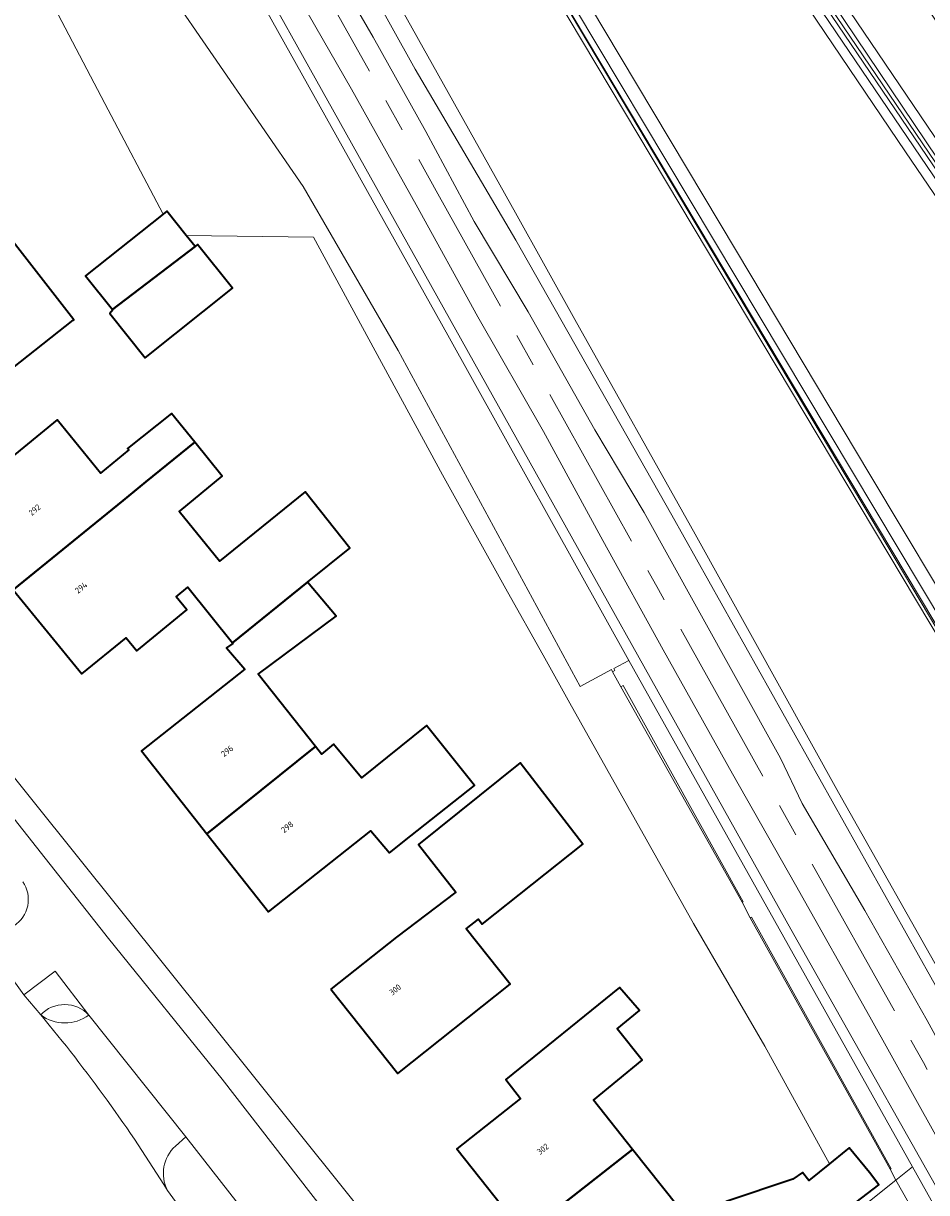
# Model space of a CAD drawing. Header units: metres. Extents: x 154991 to 155595, y 461305 to 461800.
# Tile 57 of 88: x 155463 to 155516, y 461485 to 461554. Entities that reach past the tile are written whole.
import ezdxf
from ezdxf.enums import TextEntityAlignment as Align

# ---------------------------------------------------------------- set-up
doc = ezdxf.new("R2010")
doc.units = ezdxf.units.M
doc.linetypes.add('AM-AS-SO', pattern=[16, 10, -2, 2, -2])
for name, color, linetype, lineweight in [('B-WE-AM-AS_SPOOR_TREIN-G', 10, 'AM-AS-SO', 18), ('B-WE-GR-BEPLANTING_CULTUUR_BOSPLANTSOEN-GV', 90, 'Continuous', 18), ('B-WE-GR-BEPLANTING_CULTUUR_HEESTERS-GV', 90, 'Continuous', 18), ('B-WE-GR-GROENVOORZIENING-GV', 80, 'Continuous', 18), ('B-WE-IE-TERREINAFSCHEIDING_KUNSTMATIG_HEKWERK-G', 20, 'IE-TERREINAFSCHEIDING_KUNSTMATIG-SO', 18), ('B-WE-IE-TERREINAFSCHEIDING_KUNSTMATIG_MUUR-GV', 90, 'Continuous', 18), ('B-WE-KW-KUNSTWERK_GELUIDSWERING_SCHERM-G', 170, 'Continuous', 18), ('B-WE-OG-BEBOUWING-GV', 7, 'Continuous', 35), ('B-WE-OG-BEBOUWING-T18', 10, 'Continuous', 18), ('B-WE-OG-TERREIN_BEGROEID-GV', 7, 'Continuous', 18), ('B-WE-OG-TERREIN_ERF-GV', 7, 'Continuous', 18), ('B-WE-VH-VERHARDING_ASFALT-GV', 252, 'Continuous', 18), ('B-WE-VH-VERHARDING_BETONSTRAATSTEEN-GV', 7, 'Continuous', 18), ('B-WE-VH-VERHARDING_HALFVERHARDING-GV', 252, 'Continuous', 18), ('B-WE-VH-VERHARDING_STRAATBAKSTEEN-GV', 252, 'Continuous', 18), ('B-WE-VH-VERHARDING_TEGEL-GV', 252, 'Continuous', 18)]:
    doc.layers.add(name, color=color, linetype=linetype, lineweight=lineweight)
doc.styles.add('NLCS-ISO-M200-T18', font='NLCS-ISO.ttf', dxfattribs={"height": 0.36})
doc.linetypes.add('IE-TERREINAFSCHEIDING_KUNSTMATIG-SO', pattern='A,4,[82,NLCS.SHX,S=0.75,R=90,X=0,Y=0],4,-2', length=10)

msp = doc.modelspace()

# ---------------------------------------------------------------- linework, layer by layer
at = {"layer": 'B-WE-AM-AS_SPOOR_TREIN-G', "flags": 128}
msp.add_lwpolyline([(155584.678, 461369.901), (155573.02, 461390.792), (155559.991, 461413.975), (155544.73, 461441.297), (155529.591, 461468.574), (155516.181, 461492.539), (155500.425, 461520.67), (155487.311, 461544.201), (155472.908, 461569.975), (155459.676, 461593.56), (155452.428, 461606.124), (155446.443, 461616.221), (155440.009, 461626.758), (155432.431, 461638.783), (155427.999, 461645.62), (155419.637, 461658.231), (155411.687, 461669.817), (155404.43, 461680.083), (155396.489, 461691.108), (155386.222, 461704.969), (155375.934, 461718.105), (155367.385, 461728.826), (155358.538, 461739.712), (155349.636, 461750.151), (155339.349, 461762.035), (155326.593, 461776.143), (155315.623, 461787.804), (155306.572, 461797.142)], dxfattribs=at)
at = {"layer": 'B-WE-GR-BEPLANTING_CULTUUR_BOSPLANTSOEN-GV', "flags": 128}
for points in [[(155310.004, 461797.142), (155316.721, 461790.325), (155331.18, 461774.774), (155346.251, 461758.069), (155362.012, 461739.312), (155371.594, 461727.544), (155380.933, 461715.802), (155389.888, 461704.24), (155397.767, 461693.535), (155407.323, 461680.354), (155416.423, 461667.278), (155424.151, 461655.873), (155431.888, 461644.11), (155437.93, 461634.717), (155444.752, 461623.7), (155458.757, 461599.989), (155465.244, 461588.858), (155485.954, 461551.613), (155491.943, 461541.451), (155501.223, 461525.092), (155533.5, 461467.521), (155535.047, 461461.22), (155535.05, 461461.136)], [(155522.329, 461503.867), (155524.06, 461505.423), (155522.343, 461508.984), (155466.958, 461601.741), (155464.937, 461605.165), (155462.705, 461608.442), (155443.958, 461634.441), (155437.588, 461644.605)]]:
    msp.add_lwpolyline(points, dxfattribs=at)
at = {"layer": 'B-WE-GR-BEPLANTING_CULTUUR_HEESTERS-GV', "flags": 128}
for points in [[(155437.825, 461644.754), (155444.19, 461634.597), (155462.934, 461608.603), (155465.174, 461605.315), (155467.199, 461601.884), (155522.59, 461509.117), (155522.956, 461509.309), (155488.558, 461566.818), (155465.463, 461605.538)], [(155480.463, 461598.831), (155525.266, 461532.765), (155525.464, 461532.473), (155525.749, 461532.657), (155480.752, 461598.994)]]:
    msp.add_lwpolyline(points, dxfattribs=at)
at = {"layer": 'B-WE-GR-GROENVOORZIENING-GV', "flags": 128}
for points in [[(155533.5, 461467.521), (155501.223, 461525.092), (155491.943, 461541.451), (155485.954, 461551.613), (155465.244, 461588.858)], [(155468.459, 461571.771), (155508.291, 461500.472), (155531.258, 461459.788), (155531.292, 461459.72), (155531.524, 461459.826), (155532.598, 461460.313), (155531.729, 461460.67), (155527.614, 461468.171), (155527.622, 461469.017), (155524.197, 461475.09), (155520.783, 461481.295), (155516.91, 461488.244), (155512.994, 461495.266), (155508.575, 461503.11), (155504.837, 461509.711), (155500.701, 461517.08), (155497.115, 461523.582), (155493.59, 461530.075), (155489.693, 461536.888), (155486.019, 461543.539), (155482.172, 461550.43), (155478.312, 461557.17)], [(155471.273, 461556.315), (155479.29, 461544.644), (155484.952, 461534.882), (155495.768, 461514.909), (155497.632, 461515.904), (155497.701, 461515.781), (155497.838, 461515.857), (155497.772, 461515.976), (155498.669, 461516.457), (155515.536, 461486.342), (155520.359, 461477.729), (155528.065, 461463.971), (155530.617, 461459.414), (155530.722, 461459.461), (155531.292, 461459.72), (155531.258, 461459.788), (155508.291, 461500.472), (155468.459, 461571.771)], [(155481.092, 461557.601), (155483.453, 461553.509), (155486.583, 461547.903), (155489.472, 461542.56), (155492.683, 461537.187), (155496.643, 461530.162), (155499.57, 461525.248), (155502.686, 461519.634), (155507.688, 461510.635), (155508.968, 461507.937), (155512.7, 461501.586), (155516.403, 461495.033), (155519.813, 461488.785), (155523.696, 461481.805)]]:
    msp.add_lwpolyline(points, dxfattribs=at)
for points in [[(155498.189, 461514.882), (155505.396, 461502.07), (155505.458, 461502.105), (155498.333, 461514.962)], [(155514.198, 461486.193), (155514.257, 461486.226), (155505.964, 461501.192), (155505.888, 461501.15)]]:
    msp.add_lwpolyline(points, close=True, dxfattribs=at)
at = {"layer": 'B-WE-IE-TERREINAFSCHEIDING_KUNSTMATIG_HEKWERK-G', "flags": 128}
for points in [[(155311.297, 461797.142), (155314.965, 461793.378), (155320.177, 461787.999), (155327.046, 461780.724), (155333.789, 461773.371), (155345.421, 461760.419), (155350.328, 461754.664), (155360.003, 461743.222), (155371.061, 461729.742), (155381.959, 461716.074), (155386.563, 461710.112), (155392.644, 461702.163), (155401.343, 461690.367), (155410.404, 461677.667), (155419.454, 461664.635), (155427.827, 461652.238), (155432.782, 461644.619), (155440.515, 461632.452), (155444.653, 461625.739), (155449.844, 461617.203), (155459.963, 461599.926), (155467.375, 461586.818), (155474.675, 461573.888), (155479.617, 461565.044), (155484.567, 461556.225), (155491.921, 461543.066), (155495.458, 461536.729), (155502.6, 461523.953), (155511.142, 461508.603), (155517.727, 461496.912), (155522.134, 461489.127), (155533.97, 461468.374)], [(155434.472, 461628.904), (155445.231, 461611.247), (155455.051, 461594.369), (155458.796, 461587.845), (155469.701, 461568.425), (155477.49, 461554.417), (155487.9, 461535.792), (155498.669, 461516.457)], [(155498.669, 461516.457), (155515.536, 461486.342)], [(155497.701, 461515.781), (155497.632, 461515.904)], [(155498.189, 461514.882), (155497.701, 461515.781)], [(155505.396, 461502.07), (155498.189, 461514.882)], [(155505.888, 461501.15), (155505.396, 461502.07)], [(155514.198, 461486.193), (155505.888, 461501.15)], [(155515.536, 461486.342), (155520.359, 461477.729)], [(155514.55, 461485.552), (155514.198, 461486.193)]]:
    msp.add_lwpolyline(points, dxfattribs=at)
at = {"layer": 'B-WE-IE-TERREINAFSCHEIDING_KUNSTMATIG_MUUR-GV', "flags": 128}
for points in [[(155480.752, 461598.994), (155525.749, 461532.657), (155525.922, 461532.769), (155502.408, 461567.451), (155477.769, 461603.873), (155469.077, 461617.333), (155465.93, 461622.411), (155461.846, 461629.293), (155455.214, 461640.199), (155446.036, 461654.752)], [(155437.588, 461644.605), (155443.958, 461634.441), (155462.705, 461608.442), (155464.937, 461605.165), (155466.958, 461601.741), (155522.343, 461508.984), (155524.06, 461505.423), (155525.28, 461501.677), (155526.136, 461497.801), (155526.51, 461493.859), (155527.364, 461485.915), (155527.632, 461485.943), (155526.789, 461493.887), (155526.413, 461497.845), (155525.55, 461501.751), (155524.32, 461505.528), (155522.59, 461509.117), (155467.199, 461601.884), (155465.174, 461605.315), (155462.934, 461608.603), (155444.19, 461634.597), (155437.825, 461644.754)]]:
    msp.add_lwpolyline(points, dxfattribs=at)
at = {"layer": 'B-WE-KW-KUNSTWERK_GELUIDSWERING_SCHERM-G', "flags": 128}
msp.add_lwpolyline([(155527.494, 461485.766), (155526.179, 461497.818), (155525.384, 461502.16), (155524.142, 461505.571), (155522.434, 461509.172), (155465.181, 461605.38), (155453.914, 461621.13), (155446.559, 461631.132), (155440.668, 461640.012), (155431.159, 461655.039), (155422.483, 461668), (155412.749, 461681.966), (155405.627, 461691.953), (155395.744, 461705.157), (155384.594, 461719.645), (155348.86, 461757.285)], dxfattribs=at)
at = {"layer": 'B-WE-OG-BEBOUWING-GV', "flags": 128}
for points in [[(155460.082, 461543.838), (155449.971, 461536.023), (155453.898, 461530.95), (155459.025, 461534.92), (155460.66, 461532.781), (155465.622, 461536.691), (155465.651, 461536.714)], [(155467.954, 461537.32), (155472.868, 461541.065), (155472.337, 461541.732), (155471.19, 461543.172), (155470.961, 461542.989), (155466.359, 461539.323)], [(155472.868, 461541.065), (155467.954, 461537.32), (155467.973, 461537.297), (155467.805, 461537.087), (155469.904, 461534.452), (155475.094, 461538.586), (155473.021, 461541.187)], [(155472.85, 461529.436), (155471.471, 461531.143), (155468.849, 461529.062), (155468.93, 461528.981), (155467.245, 461527.598), (155464.666, 461530.753), (155458.147, 461525.424), (155462.054, 461520.645), (155468.583, 461525.961), (155469.944, 461527.07)], [(155472.85, 461529.436), (155469.944, 461527.07), (155468.583, 461525.961), (155462.054, 461520.645), (155466.136, 461515.652), (155468.768, 461517.804), (155469.401, 461517.03), (155472.382, 461519.467), (155471.749, 461520.241), (155472.437, 461520.804), (155475.084, 461517.508), (155479.549, 461521.104), (155482.067, 461523.131), (155479.416, 461526.483), (155474.312, 461522.349), (155471.914, 461525.31), (155471.974, 461525.359), (155474.471, 461527.413)], [(155473.568, 461506.147), (155480.022, 461511.342), (155476.619, 461515.644), (155481.256, 461519.088), (155479.549, 461521.104), (155475.084, 461517.508), (155475.117, 461517.467), (155474.739, 461517.196), (155475.819, 461515.93), (155469.674, 461511.073)], [(155473.568, 461506.147), (155477.243, 461501.499), (155483.328, 461506.313), (155484.423, 461505.013), (155485.694, 461506.019), (155489.477, 461509.012), (155486.64, 461512.58), (155482.775, 461509.473), (155481.099, 461511.473), (155480.387, 461510.88), (155480.022, 461511.342)], [(155480.944, 461496.902), (155484.925, 461491.891), (155491.609, 461497.202), (155488.992, 461500.495), (155489.719, 461501.066), (155489.935, 461500.769), (155495.936, 461505.525), (155492.207, 461510.363), (155486.152, 461505.513), (155488.381, 461502.666), (155484.841, 461500)], [(155498.89, 461487.368), (155496.553, 461490.312), (155499.464, 461492.683), (155497.978, 461494.548), (155499.302, 461495.629), (155498.113, 461497.007), (155491.356, 461491.522), (155492.228, 461490.411), (155488.438, 461487.403), (155492.461, 461482.333)], [(155503.011, 461477.199), (155511.167, 461483.434), (155511.155, 461483.455), (155511.956, 461484.063), (155512.182, 461484.234), (155513.533, 461485.259), (155512.979, 461486.005), (155511.77, 461487.468), (155511.573, 461487.308), (155510.601, 461486.522), (155509.364, 461485.522), (155508.986, 461486.009), (155508.418, 461485.603), (155504.445, 461484.28), (155502.572, 461482.728), (155502.443, 461482.891), (155498.89, 461487.368), (155492.461, 461482.333), (155496.33, 461477.457), (155498.544, 461479.215), (155500.178, 461480.586), (155500.931, 461479.686)]]:
    msp.add_lwpolyline(points, close=True, dxfattribs=at)
at = {"layer": 'B-WE-OG-TERREIN_BEGROEID-GV', "flags": 128}
msp.add_lwpolyline([(155446.036, 461654.752), (155455.214, 461640.199), (155461.846, 461629.293), (155465.93, 461622.411), (155469.077, 461617.333), (155477.769, 461603.873), (155502.408, 461567.451), (155525.922, 461532.769), (155526.069, 461532.864), (155510.749, 461555.592), (155511.256, 461555.93)], dxfattribs=at)
at = {"layer": 'B-WE-OG-TERREIN_ERF-GV', "flags": 128}
for points in [[(155463.436, 461557.351), (155467.509, 461549.578), (155470.961, 461542.989), (155471.19, 461543.172), (155472.337, 461541.732), (155479.91, 461541.615), (155482.825, 461536.246), (155487.578, 461527.491), (155491.447, 461520.538), (155493.562, 461516.764), (155495.158, 461513.917), (155502.51, 461500.801), (155506.745, 461493.52), (155510.601, 461486.522), (155511.573, 461487.308), (155511.77, 461487.468), (155512.979, 461486.005), (155513.533, 461485.259), (155512.182, 461484.234)], [(155504.445, 461484.28), (155508.418, 461485.603), (155508.986, 461486.009), (155509.364, 461485.522), (155510.601, 461486.522), (155506.745, 461493.52), (155502.51, 461500.801), (155495.158, 461513.917), (155493.562, 461516.764), (155491.447, 461520.538), (155487.578, 461527.491), (155482.825, 461536.246), (155479.91, 461541.615), (155472.337, 461541.732), (155472.868, 461541.065), (155473.021, 461541.187), (155475.094, 461538.586), (155469.904, 461534.452), (155467.805, 461537.087), (155467.973, 461537.297), (155467.954, 461537.32), (155466.359, 461539.323), (155470.961, 461542.989), (155467.509, 461549.578), (155463.436, 461557.351)], [(155512.181, 461483.654), (155514.55, 461485.552), (155514.198, 461486.193), (155505.888, 461501.15), (155505.396, 461502.07), (155498.189, 461514.882), (155497.701, 461515.781), (155497.632, 461515.904), (155495.768, 461514.909), (155484.952, 461534.882), (155479.29, 461544.644), (155471.273, 461556.315)], [(155458.147, 461525.424), (155464.666, 461530.753), (155467.245, 461527.598), (155468.93, 461528.981), (155468.849, 461529.062), (155471.471, 461531.143), (155472.85, 461529.436), (155474.471, 461527.413), (155471.974, 461525.359), (155471.914, 461525.31), (155474.312, 461522.349), (155479.416, 461526.483), (155482.067, 461523.131), (155479.549, 461521.104), (155481.256, 461519.088), (155476.619, 461515.644), (155480.022, 461511.342), (155480.387, 461510.88), (155481.099, 461511.473), (155482.775, 461509.473), (155486.64, 461512.58), (155489.477, 461509.012), (155485.694, 461506.019), (155484.423, 461505.013), (155483.328, 461506.313), (155477.243, 461501.499), (155473.568, 461506.147), (155469.674, 461511.073), (155475.819, 461515.93), (155474.739, 461517.196), (155475.117, 461517.467), (155475.084, 461517.508), (155472.437, 461520.804), (155471.749, 461520.241), (155472.382, 461519.467), (155469.401, 461517.03), (155468.768, 461517.804), (155466.136, 461515.652), (155462.054, 461520.645)], [(155455.234, 461518.045), (155484.324, 461481.767)], [(155492.461, 461482.333), (155488.438, 461487.403), (155492.228, 461490.411), (155491.356, 461491.522), (155498.113, 461497.007), (155499.302, 461495.629), (155497.978, 461494.548), (155499.464, 461492.683), (155496.553, 461490.312), (155498.89, 461487.368), (155502.443, 461482.891)], [(155515.302, 461484.214), (155514.55, 461485.552), (155512.181, 461483.654)]]:
    msp.add_lwpolyline(points, dxfattribs=at)
for points in [[(155460.082, 461543.838), (155465.651, 461536.714), (155465.622, 461536.691), (155460.66, 461532.781), (155459.025, 461534.92), (155453.898, 461530.95), (155449.971, 461536.023), (155446.098, 461541.027), (155451.159, 461544.946), (155449.463, 461547.207), (155454.401, 461551.021), (155456.283, 461548.699)], [(155480.944, 461496.902), (155484.841, 461500), (155488.381, 461502.666), (155486.152, 461505.513), (155492.207, 461510.363), (155495.936, 461505.525), (155489.935, 461500.769), (155489.719, 461501.066), (155488.992, 461500.495), (155491.609, 461497.202), (155484.925, 461491.891)]]:
    msp.add_lwpolyline(points, close=True, dxfattribs=at)
at = {"layer": 'B-WE-VH-VERHARDING_ASFALT-GV', "flags": 128}
for points in [[(155465.463, 461605.538), (155488.558, 461566.818), (155522.956, 461509.309), (155523.69, 461509.758), (155523.638, 461509.843), (155518.884, 461517.686), (155512.99, 461527.5), (155505.058, 461540.788), (155497.178, 461554.001), (155489.258, 461567.268), (155481.365, 461580.55), (155473.036, 461594.532), (155465.201, 461607.55), (155465.08, 461607.752), (155456.044, 461620.252), (155447.31, 461632.435), (155446.591, 461633.457)], [(155446.591, 461633.457), (155447.31, 461632.435), (155456.044, 461620.252), (155465.08, 461607.752), (155465.201, 461607.55), (155473.036, 461594.532), (155481.365, 461580.55), (155489.258, 461567.268), (155497.178, 461554.001), (155505.058, 461540.788), (155512.99, 461527.5), (155518.884, 461517.686), (155523.638, 461509.843), (155523.69, 461509.758), (155526.184, 461505.764), (155526.356, 461505.471)], [(155488.685, 461585.75), (155497.81, 461572.282), (155506.484, 461559.502), (155515.12, 461546.692), (155524.923, 461532.273), (155525.007, 461532.153), (155525.464, 461532.473), (155525.266, 461532.765), (155480.463, 461598.831)], [(155525.81, 461531.004), (155525.007, 461532.153), (155524.923, 461532.273), (155515.12, 461546.692), (155506.484, 461559.502), (155497.81, 461572.282), (155488.685, 461585.75)], [(155511.256, 461555.93), (155511.801, 461555.036), (155527.37, 461532.075), (155527.284, 461532.016), (155530.458, 461527.66)], [(155463.686, 461495.378), (155462.691, 461496.572), (155460.566, 461499.504), (155460.498, 461499.591), (155453.965, 461507.922), (155453.885, 461508.024), (155450.317, 461512.853), (155448.002, 461516.181), (155442.429, 461524.867), (155442.3, 461524.788), (155433.079, 461518.76), (155431.942, 461517.997), (155429.874, 461516.672), (155425.855, 461514.129), (155425.727, 461514.047), (155423.534, 461512.679), (155426.801, 461507.581), (155428.954, 461508.997)], [(155443.136, 461507.072), (155450.086, 461498.187), (155453.174, 461494.172), (155455.472, 461491.313), (155456.402, 461490.037), (155459.172, 461486.675), (155460.59, 461484.954), (155464.802, 461479.891), (155467.007, 461477.581), (155469.895, 461480.237), (155473.091, 461482.377), (155471.224, 461484.937)]]:
    msp.add_lwpolyline(points, dxfattribs=at)
at = {"layer": 'B-WE-VH-VERHARDING_ASFALT-GV'}
for points in [[(155517.231, 461554.044, -0.018606), (155513.459, 461559.95)], [(155471.224, 461484.937, 0.035991), (155463.686, 461495.378)]]:
    msp.add_lwpolyline(points, format="xyb", dxfattribs=at)
at = {"layer": 'B-WE-VH-VERHARDING_BETONSTRAATSTEEN-GV', "flags": 128}
msp.add_lwpolyline([(155462.104, 461500.669), (155460.566, 461499.504), (155462.691, 461496.572), (155464.539, 461497.983), (155466.547, 461495.365), (155472.325, 461488.123), (155477.918, 461480.958), (155479.812, 461478.516), (155480.096, 461478.742), (155482.763, 461480.867), (155474.482, 461491.542), (155467.711, 461499.916), (155456.18, 461514.519), (155452.74, 461518.519), (155450.979, 461520.544), (155446.28, 461525.731), (155438.95, 461535.135), (155436.801, 461537.892), (155434.392, 461540.982), (155433.923, 461541.583), (155432.472, 461540.576), (155438.072, 461533.314), (155443.843, 461525.877)], dxfattribs=at)
at = {"layer": 'B-WE-VH-VERHARDING_BETONSTRAATSTEEN-GV'}
msp.add_lwpolyline([(155462.624, 461503.287, -0.420867), (155462.104, 461500.669)], format="xyb", dxfattribs=at)
at = {"layer": 'B-WE-VH-VERHARDING_HALFVERHARDING-GV', "flags": 128}
for points in [[(155523.696, 461481.805), (155519.813, 461488.785), (155516.403, 461495.033), (155512.7, 461501.586), (155508.968, 461507.937), (155507.688, 461510.635), (155502.686, 461519.634), (155499.57, 461525.248), (155496.643, 461530.162), (155492.683, 461537.187), (155489.472, 461542.56), (155486.583, 461547.903), (155483.453, 461553.509), (155481.092, 461557.601)], [(155478.312, 461557.17), (155482.172, 461550.43), (155486.019, 461543.539), (155489.693, 461536.888), (155493.59, 461530.075), (155497.115, 461523.582), (155500.701, 461517.08), (155504.837, 461509.711), (155508.575, 461503.11), (155512.994, 461495.266), (155516.91, 461488.244), (155520.783, 461481.295)]]:
    msp.add_lwpolyline(points, dxfattribs=at)
at = {"layer": 'B-WE-VH-VERHARDING_STRAATBAKSTEEN-GV', "flags": 128}
for points in [[(155513.871, 461446.839), (155513.771, 461446.77), (155508.513, 461453.346), (155505.152, 461457.595), (155497.432, 461467.353), (155495.347, 461469.785), (155494.708, 461469.207), (155494.82, 461469.051), (155494.55, 461468.857), (155493.879, 461469.44), (155494.218, 461469.792), (155491.29, 461473.458), (155491.059, 461473.279), (155484.324, 461481.767), (155455.234, 461518.045), (155454.12, 461519.369), (155451.795, 461521.249), (155450.979, 461520.544), (155452.74, 461518.519), (155456.18, 461514.519), (155467.711, 461499.916), (155474.482, 461491.542), (155482.763, 461480.867), (155488.148, 461473.861)], [(155471.698, 461487.57), (155472.325, 461488.123), (155466.547, 461495.365)], [(155477.066, 461480.355), (155477.918, 461480.958), (155472.325, 461488.123), (155471.698, 461487.57)], [(155471.224, 461484.937), (155473.091, 461482.377), (155474.461, 461480.442)]]:
    msp.add_lwpolyline(points, dxfattribs=at)
at = {"layer": 'B-WE-VH-VERHARDING_STRAATBAKSTEEN-GV'}
for points in [[(155462.104, 461500.669, 0.420867), (155462.624, 461503.287)], [(155466.547, 461495.365, 0.433064), (155463.686, 461495.378)], [(155463.686, 461495.378, 0.334499), (155466.547, 461495.365)], [(155466.547, 461495.365, -0.334499), (155463.686, 461495.378)], [(155463.686, 461495.378, -0.035991), (155471.224, 461484.937)], [(155471.698, 461487.57, 0.338805), (155471.224, 461484.937)], [(155471.224, 461484.937, -0.338805), (155471.698, 461487.57)]]:
    msp.add_lwpolyline(points, format="xyb", dxfattribs=at)
at = {"layer": 'B-WE-VH-VERHARDING_TEGEL-GV'}
for points in [[(155513.459, 461559.95, 0.018606), (155517.231, 461554.044)], [(155463.686, 461495.378, -0.433064), (155466.547, 461495.365)]]:
    msp.add_lwpolyline(points, format="xyb", dxfattribs=at)
at = {"layer": 'B-WE-VH-VERHARDING_TEGEL-GV', "flags": 128}
for points in [[(155525.922, 461532.769), (155525.749, 461532.657), (155525.464, 461532.473), (155525.007, 461532.153), (155525.81, 461531.004), (155527.183, 461531.947), (155527.284, 461532.016), (155527.37, 461532.075), (155511.801, 461555.036), (155511.256, 461555.93), (155510.749, 461555.592), (155526.069, 461532.864)], [(155497.701, 461515.781), (155498.189, 461514.882), (155498.333, 461514.962), (155505.458, 461502.105), (155505.396, 461502.07), (155505.888, 461501.15), (155505.964, 461501.192), (155514.257, 461486.226), (155514.198, 461486.193), (155514.55, 461485.552), (155515.536, 461486.342), (155498.669, 461516.457), (155497.772, 461515.976), (155497.838, 461515.857)], [(155515.302, 461484.214), (155515.356, 461484.244), (155519.39, 461476.963), (155520.359, 461477.729), (155515.536, 461486.342), (155514.55, 461485.552)]]:
    msp.add_lwpolyline(points, close=True, dxfattribs=at)
for points in [[(155466.547, 461495.365), (155464.539, 461497.983), (155462.691, 461496.572)], [(155462.691, 461496.572), (155463.686, 461495.378)]]:
    msp.add_lwpolyline(points, dxfattribs=at)

# ---------------------------------------------------------------- texts
at = {"layer": 'B-WE-OG-BEBOUWING-T18', "style": 'NLCS-ISO-M200-T18'}
for s, rotation, p in [('292', 39.3, (155463.328, 461525.406)), ('294', 39.3, (155466.091, 461520.782)), ('296', 38.3, (155474.776, 461511.069)), ('298', 38.3, (155478.35, 461506.548)), ('300', 38.5, (155484.765, 461496.873)), ('302', 38.5, (155493.551, 461487.395))]:
    msp.add_text(s, height=0.36, rotation=rotation, dxfattribs=at).set_placement(p, align=Align.MIDDLE)

doc.saveas('drawing.dxf')
